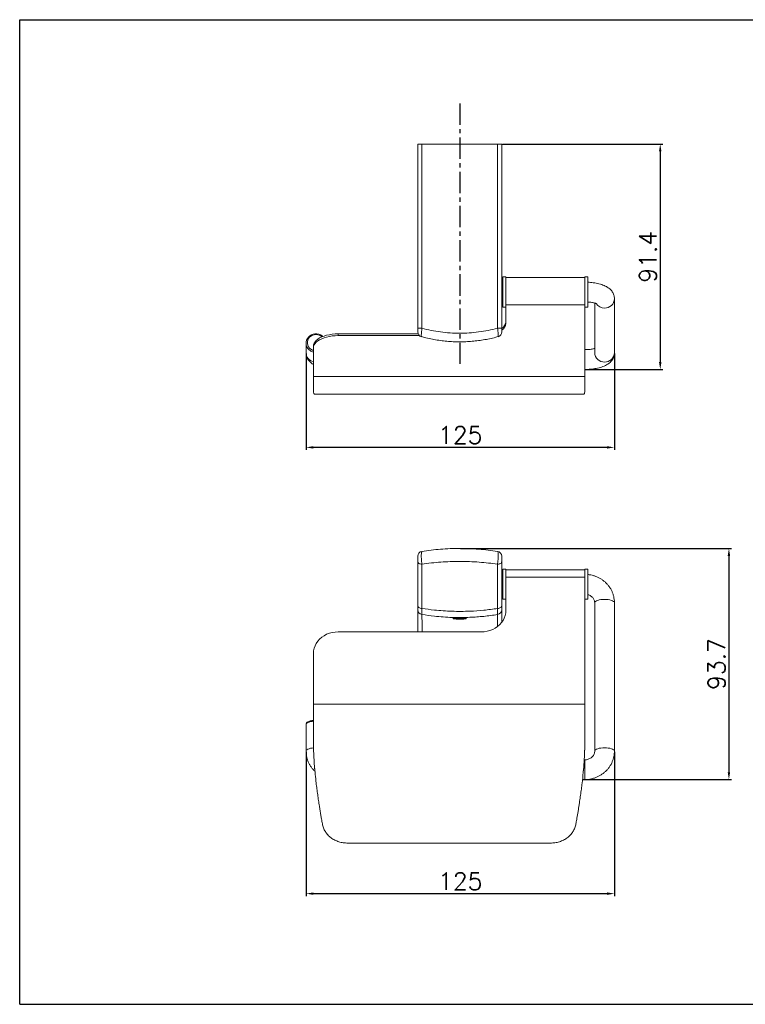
# Model space of a CAD drawing. Extents: x 578 to 1143, y 450 to 850.
# Tile 1 of 2: x 578 to 873, y 450 to 850. Entities that reach past the tile are written whole.
import ezdxf

# ---------------------------------------------------------------- set-up
doc = ezdxf.new("R2010")
doc.units = 0
doc.header["$LTSCALE"] = 23.1
doc.linetypes.add('CENTER', pattern=[0.6, 0.375, -0.075, 0.075, -0.075])
doc.layers.get('0').update_dxf_attribs({"linetype": 'CONTINUOUS'})
doc.layers.get('Defpoints').update_dxf_attribs({"linetype": 'CONTINUOUS'})
doc.styles.get("Standard").update_dxf_attribs({"font": 'txt.shx', "bigfont": 'whgtxt.shx'})
doc.dimstyles.get("Standard").update_dxf_attribs({"dimtxt": 2.5, "dimasz": 0.18, "dimexe": 0.18, "dimexo": 0.0625, "dimgap": 0.09, "dimtad": 0, "dimtih": 1, "dimtoh": 1, "dimdec": 4, "dimzin": 0, "dimdsep": 46, "dimtxsty": 'Standard', "dimcen": 0.09, "dimadec": 0, "dimazin": 0, "dimtp": 0.001, "dimtm": 0.001, "dimtfac": 1, "dimtdec": 4, "dimtofl": 0, "dimtmove": 0, "dimatfit": 0, "dimfxl": 0, "dimtolj": 1, "dimtzin": 0, "dimarcsym": 0})

# ---------------------------------------------------------------- blocks, each defined once
blk = doc.blocks.new('A$C32A71373')
at = {"color": 2, "linetype": 'Continuous'}
for p, q in [((0, 0), (0, 420)), ((0, 420), (594, 420)), ((0, 0), (594, 0))]:
    blk.add_line(p, q, dxfattribs=at)
blk = doc.blocks.new('A$C43986DA5')
at = {"color": 7, "linetype": 'Continuous', "lineweight": 15}
for p, q in [((45.3, 96.1), (45.3, 114.05)), ((46.99, 113.07), (46.99, 95.11)), ((77.61, 95.11), (77.61, 113.07)), ((79.3, 114.05), (79.3, 96.1)), ((79.8, 108.94), (79.3, 108.94)), ((81, 111.04), (79.8, 111.04)), ((79.8, 98.84), (79.8, 111.04)), ((81, 106.43), (81, 111.04)), ((113, 110.83), (81, 110.83)), ((113, 107.84), (81, 107.84)), ((114.2, 111.04), (113, 111.04)), ((113, 111.04), (113, 110.56)), ((113, 110.56), (113, 106.43)), ((114.2, 111.04), (114.2, 110.56)), ((114.2, 110.56), (114.2, 98.84)), ((81, 106.43), (81, 94.34)), ((113, 106.43), (113, 56.29)), ((79.3, 100.94), (79.8, 100.94)), ((79.8, 98.84), (81, 98.84)), ((113, 98.84), (114.2, 98.84)), ((117, 97.42), (117, 37.28)), ((125, 37.28), (125, 97.42)), ((71, 85.63), (13, 85.63)), ((3, 76.93), (3, 56.29)), ((3, 56.29), (3, 41.41)), ((113, 56.29), (3, 56.29)), ((113, 56.29), (113, 41.41)), ((0, 48.09), (0, 37.28)), ((3, 41.23), (3, 41.41)), ((113, 41.23), (113, 41.41)), ((113, 33.77), (112.75, 33.77)), ((112.06, 25.77), (113, 25.77)), ((99.06, 0), (16.94, 0))]:
    blk.add_line(p, q, dxfattribs=at)
at = {"color": 8, "linetype": 'Continuous', "lineweight": 15}
for p, q in [((113, 33.77), (113, 31.13)), ((113, 31.13), (113, 25.77))]:
    blk.add_line(p, q, dxfattribs=at)
at = {"color": 7, "linetype": 'Continuous', "lineweight": 15, "flags": 128}
for points in [[(46.99, 113.07), (46.65, 113.11), (46.32, 113.18), (46.03, 113.28), (45.78, 113.4), (45.57, 113.55), (45.42, 113.71), (45.33, 113.88), (45.3, 114.05)], [(79.3, 114.05), (79.27, 113.88), (79.18, 113.71), (79.03, 113.55), (78.82, 113.4), (78.57, 113.28), (78.28, 113.18), (77.95, 113.11), (77.61, 113.07)], [(46.99, 95.11), (46.65, 95.16), (46.32, 95.23), (46.03, 95.33), (45.78, 95.45), (45.57, 95.6), (45.42, 95.76), (45.33, 95.93), (45.3, 96.1)], [(79.3, 96.1), (79.27, 95.93), (79.18, 95.76), (79.03, 95.6), (78.82, 95.45), (78.57, 95.33), (78.28, 95.23), (77.95, 95.16), (77.61, 95.11)], [(81, 94.34), (80.93, 93.29), (80.71, 92.26), (80.35, 91.25), (79.85, 90.29), (79.23, 89.39), (78.49, 88.57), (77.63, 87.82), (76.68, 87.17), (75.65, 86.63), (74.55, 86.2), (73.39, 85.89), (72.21, 85.7), (71, 85.63)], [(13, 85.63), (11.79, 85.57), (10.61, 85.38), (9.45, 85.07), (8.35, 84.64), (7.32, 84.09), (6.37, 83.44), (5.51, 82.7), (4.77, 81.87), (4.15, 80.97), (3.65, 80.01), (3.29, 79.01), (3.07, 77.98), (3, 76.93)]]:
    blk.add_lwpolyline(points, dxfattribs=at)
at = {"color": 8, "linetype": 'Continuous', "lineweight": 15, "flags": 128}
for points in [[(117, 97.42), (117, 97.49), (117.11, 97.75), (117.36, 97.99), (117.74, 98.22), (118.24, 98.41), (118.84, 98.58), (119.51, 98.69), (120.24, 98.77), (121, 98.79)], [(121, 98.79), (121.76, 98.77), (122.49, 98.69), (123.16, 98.58), (123.76, 98.41), (124.26, 98.22), (124.64, 97.99), (124.89, 97.75), (125, 97.49), (125, 97.42)], [(3, 49.42), (2.51, 49.36), (1.84, 49.24), (1.24, 49.08), (0.74, 48.88), (0.36, 48.66), (0.11, 48.41), (0, 48.16), (0, 48.09)], [(3.02, 38.61), (2.51, 38.55), (1.84, 38.44), (1.24, 38.27), (0.74, 38.08), (0.36, 37.85), (0.11, 37.61), (0, 37.35), (0, 37.28)], [(117, 37.29), (117, 37.35), (117.11, 37.61), (117.36, 37.85), (117.74, 38.08), (118.24, 38.27), (118.84, 38.44), (119.51, 38.55), (120.24, 38.63), (121, 38.65)], [(121, 38.65), (121.76, 38.63), (122.49, 38.55), (123.16, 38.44), (123.76, 38.27), (124.26, 38.08), (124.64, 37.85), (124.89, 37.61), (125, 37.35), (125, 37.28)]]:
    blk.add_lwpolyline(points, dxfattribs=at)
at = {"color": 7, "linetype": 'Continuous', "lineweight": 15}
for centre, start, end in [((47.3, 116.28), 98.8882, 180), ((77.3, 116.28), 0, 81.1118), ((47.3, 94.62), 180, 261.0188), ((77.3, 94.62), 278.9803, 0)]:
    blk.add_arc(centre, 2, start, end, dxfattribs=at)
for points, knots in [([(45.3, 114.05), (45.3, 114.21), (45.3, 114.53), (45.3, 115.05), (45.3, 115.53), (45.3, 115.92), (45.3, 116.18), (45.3, 116.27), (45.3, 116.28), (45.3, 116.28)], [0, 0, 0, 0, 0.1656551, 0.331538, 0.4919935, 0.6477108, 0.8030777, 0.9623232, 1, 1, 1, 1]), ([(46.99, 118.25), (46.98, 118.25), (46.91, 118.23), (46.81, 118), (46.73, 117.38), (46.7, 116.47), (46.73, 115.36), (46.83, 114.15), (46.93, 113.43), (46.99, 113.07)], [0, 0, 0, 0, 0.037076, 0.194954, 0.350771, 0.508047, 0.670046, 0.836164, 1, 1, 1, 1]), ([(46.99, 118.25), (48.22, 118.43), (50.69, 118.79), (54.5, 119.16), (58.38, 119.39), (62.28, 119.47), (66.15, 119.39), (69.99, 119.17), (73.83, 118.8), (76.35, 118.43), (77.61, 118.25)], [0, 0, 0, 0, 0.1236799, 0.2473523, 0.373777, 0.5001985, 0.623739, 0.7472824, 0.8736371, 1, 1, 1, 1]), ([(77.61, 113.07), (77.62, 113.14), (77.69, 113.55), (77.79, 114.37), (77.88, 115.51), (77.9, 116.59), (77.87, 117.48), (77.77, 118.11), (77.66, 118.21), (77.61, 118.25)], [0, 0, 0, 0, 0.036764, 0.19458, 0.350392, 0.507726, 0.66983, 0.83606, 1, 1, 1, 1]), ([(79.3, 116.28), (79.3, 116.26), (79.3, 116.23), (79.3, 115.97), (79.3, 115.58), (79.3, 115.12), (79.3, 114.62), (79.3, 114.27), (79.3, 114.09), (79.3, 114.05)], [0, 0, 0, 0, 0.1658, 0.331827, 0.4924, 0.648166, 0.8035, 0.962649, 1, 1, 1, 1]), ([(77.61, 113.07), (76.38, 113.24), (73.92, 113.57), (70.11, 113.92), (66.23, 114.14), (62.33, 114.22), (58.46, 114.15), (54.61, 113.93), (50.77, 113.59), (48.25, 113.24), (46.99, 113.07)], [0, 0, 0, 0, 0.1235846, 0.2471616, 0.373483, 0.4998012, 0.6234382, 0.7470782, 0.873535, 1, 1, 1, 1]), ([(125, 97.42), (124.99, 97.69), (124.98, 98.35), (124.84, 99.4), (124.57, 100.57), (124.16, 101.7), (123.64, 102.79), (123.01, 103.82), (122.26, 104.78), (121.42, 105.66), (120.48, 106.46), (119.47, 107.15), (118.38, 107.74), (117.23, 108.23), (116.04, 108.58), (115.02, 108.8), (114.4, 108.85), (114.2, 108.87)], [0, 0, 0, 0, 0.046143, 0.116327, 0.186504, 0.256699, 0.326951, 0.397294, 0.467757, 0.538362, 0.609119, 0.680034, 0.751105, 0.822322, 0.893672, 0.965139, 1, 1, 1, 1]), ([(114.2, 100.77), (114.34, 100.73), (114.7, 100.63), (115.23, 100.36), (115.77, 99.98), (116.22, 99.53), (116.58, 99.02), (116.84, 98.47), (116.98, 97.93), (116.99, 97.58), (117, 97.42)], [0, 0, 0, 0, 0.082256, 0.210873, 0.340765, 0.472709, 0.607619, 0.746466, 0.889997, 1, 1, 1, 1]), ([(45.3, 94.62), (45.3, 94.65), (45.3, 94.72), (45.3, 95.24), (45.3, 95.81), (45.3, 96.1)], [0, 0, 0, 0, 0.322325, 0.644717, 1, 1, 1, 1]), ([(79.3, 96.1), (79.3, 95.83), (79.3, 95.29), (79.3, 94.74), (79.3, 94.66), (79.3, 94.62)], [0, 0, 0, 0, 0.322324, 0.644716, 1, 1, 1, 1]), ([(45.3, 85.63), (45.3, 85.99), (45.3, 87.21), (45.3, 88.94), (45.3, 90.82), (45.3, 92.24), (45.3, 93.23), (45.3, 93.89), (45.3, 94.3), (45.3, 94.43), (45.3, 94.49)], [0, 0, 0, 0, 0.058007, 0.20054, 0.346807, 0.493074, 0.621024, 0.74919, 0.87749, 1, 1, 1, 1]), ([(46.99, 95.11), (46.98, 94.86), (46.96, 94.35), (46.94, 93.55), (46.94, 92.81), (46.97, 92.7), (46.99, 92.65)], [0, 0, 0, 0, 0.17503, 0.356145, 0.678302, 1, 1, 1, 1]), ([(46.99, 95.11), (48.66, 94.88), (51.51, 94.48), (55.58, 94.15), (59.18, 93.97), (62.79, 93.92), (67.08, 94.02), (72.04, 94.35), (75.75, 94.86), (77.61, 95.11)], [0, 0, 0, 0, 0.164922, 0.28168, 0.398438, 0.516019, 0.633599, 0.816409, 1, 1, 1, 1]), ([(77.61, 92.65), (75.76, 92.38), (72.05, 91.86), (67.1, 91.53), (62.82, 91.42), (59.21, 91.47), (55.61, 91.65), (51.52, 92), (48.66, 92.41), (46.99, 92.65)], [0, 0, 0, 0, 0.18281, 0.3664, 0.483158, 0.599915, 0.717497, 0.835078, 1, 1, 1, 1]), ([(77.61, 92.65), (77.62, 92.66), (77.64, 92.7), (77.66, 93.03), (77.66, 93.76), (77.63, 94.66), (77.61, 95.11)], [0, 0, 0, 0, 0.175031, 0.356147, 0.678303, 1, 1, 1, 1]), ([(79.3, 94.62), (79.3, 94.63), (79.3, 94.65), (79.3, 94.59), (79.3, 94.32), (79.3, 93.9), (79.3, 93.25), (79.3, 92.24), (79.3, 91.05), (79.3, 90.01), (79.3, 89.59)], [0, 0, 0, 0, 0.202517, 0.405008, 0.507194, 0.609515, 0.711723, 0.813756, 0.925836, 1, 1, 1, 1]), ([(59.55, 91.06), (59.58, 91.03), (59.64, 90.98), (60.12, 90.89), (60.82, 90.81), (61.7, 90.77), (62.63, 90.76), (63.53, 90.8), (64.29, 90.87), (64.83, 90.95), (65.09, 91.04), (65.03, 91.11), (64.66, 91.15), (64.03, 91.18), (63.2, 91.19), (62.27, 91.2), (61.34, 91.19), (60.53, 91.18), (59.91, 91.15), (59.59, 91.11), (59.56, 91.07), (59.55, 91.06)], [0, 0, 0, 0, 0.053979, 0.107954, 0.161998, 0.215835, 0.269237, 0.32236, 0.375626, 0.429317, 0.483324, 0.537327, 0.591127, 0.644752, 0.698316, 0.751885, 0.805464, 0.859043, 0.912611, 0.966175, 1, 1, 1, 1]), ([(3, 49.74), (2.98, 49.74), (2.73, 49.72), (2.27, 49.65), (1.66, 49.51), (1.11, 49.33), (0.66, 49.11), (0.33, 48.85), (0.11, 48.56), (0, 48.3), (0.01, 48.14), (0.02, 48.1)], [0, 0, 0, 0, 0.01262, 0.155385, 0.299296, 0.445401, 0.595465, 0.73431, 0.851619, 0.958495, 1, 1, 1, 1]), ([(3, 41.41), (3.01, 40.31), (3.03, 38.08), (3.17, 34.67), (3.4, 31.23), (3.71, 27.79), (4.04, 24.71), (4.38, 21.98), (4.7, 19.62), (5.04, 17.29), (5.37, 15.15), (5.68, 13.21), (5.97, 11.48), (6.27, 9.68), (6.48, 8.49), (6.6, 7.82)], [0, 0, 0, 0, 0.098095, 0.198746, 0.299106, 0.39891, 0.499714, 0.568786, 0.639628, 0.70868, 0.777926, 0.832316, 0.886528, 0.937058, 1, 1, 1, 1]), ([(3, 41.23), (3.01, 40.15), (3.03, 37.94), (3.18, 34.59), (3.37, 31.54), (3.55, 29.63), (3.63, 28.85)], [0, 0, 0, 0, 0.266279, 0.539498, 0.811942, 1, 1, 1, 1]), ([(109.4, 7.82), (109.5, 8.39), (109.68, 9.43), (109.94, 10.94), (110.19, 12.4), (110.43, 13.87), (110.67, 15.41), (110.95, 17.24), (111.27, 19.4), (111.6, 21.86), (111.98, 24.92), (112.38, 28.58), (112.73, 32.89), (112.96, 37.19), (112.99, 40.02), (113, 41.41)], [0, 0, 0, 0, 0.053886, 0.098899, 0.140713, 0.189187, 0.234161, 0.280946, 0.354361, 0.427856, 0.49969, 0.62386, 0.748346, 0.876212, 1, 1, 1, 1]), ([(112.38, 28.85), (112.49, 30.16), (112.74, 32.92), (112.95, 37.07), (112.98, 39.86), (113, 41.23)], [0, 0, 0, 0, 0.31688, 0.663981, 1, 1, 1, 1]), ([(0, 37.28), (0.01, 37.02), (0.02, 36.36), (0.16, 35.31), (0.43, 34.14), (0.84, 33), (1.36, 31.92), (1.99, 30.89), (2.74, 29.93), (3.29, 29.32), (3.6, 29.06), (3.61, 29.05)], [0, 0, 0, 0, 0.085576, 0.215735, 0.345884, 0.476064, 0.606349, 0.736805, 0.867483, 0.998423, 1, 1, 1, 1]), ([(117, 37.28), (117, 37.21), (116.99, 36.93), (116.9, 36.44), (116.67, 35.84), (116.31, 35.29), (115.86, 34.8), (115.31, 34.39), (114.7, 34.08), (114.03, 33.87), (113.46, 33.78), (113.11, 33.77), (113, 33.77)], [0, 0, 0, 0, 0.042742, 0.166078, 0.287843, 0.405847, 0.519744, 0.6302, 0.73812, 0.844309, 0.949404, 1, 1, 1, 1]), ([(113, 25.77), (113.26, 25.77), (113.94, 25.78), (115.04, 25.91), (116.26, 26.18), (117.46, 26.57), (118.6, 27.07), (119.68, 27.69), (120.69, 28.42), (121.62, 29.24), (122.45, 30.15), (123.17, 31.13), (123.79, 32.19), (124.28, 33.3), (124.65, 34.45), (124.9, 35.63), (124.99, 36.58), (125, 37.13), (125, 37.28)], [0, 0, 0, 0, 0.042005, 0.109074, 0.176182, 0.243285, 0.310359, 0.377377, 0.444313, 0.511142, 0.577841, 0.644394, 0.710789, 0.777024, 0.843104, 0.909045, 0.974871, 1, 1, 1, 1]), ([(6.6, 7.82), (6.73, 7.27), (6.99, 6.16), (7.77, 4.64), (8.81, 3.27), (10.11, 2.11), (11.63, 1.18), (13.3, 0.51), (15.09, 0.08), (16.32, 0.03), (16.94, 0)], [0, 0, 0, 0, 0.124902, 0.249979, 0.374714, 0.499926, 0.624547, 0.749846, 0.874402, 1, 1, 1, 1]), ([(99.06, 0), (99.68, 0.03), (100.9, 0.08), (102.69, 0.5), (104.37, 1.18), (105.88, 2.11), (107.18, 3.27), (108.23, 4.63), (109.01, 6.16), (109.27, 7.27), (109.4, 7.82)], [0, 0, 0, 0, 0.1249361, 0.24999, 0.3747847, 0.4999211, 0.6246255, 0.7498681, 0.8744923, 1, 1, 1, 1])]:
    blk.add_open_spline(points, degree=3, knots=knots, dxfattribs=at)
at = {"color": 8, "linetype": 'Continuous', "lineweight": 15}
for points, knots in [([(46.99, 92.65), (46.99, 92.65), (46.99, 92.67), (46.99, 92.62), (46.99, 92.36), (46.99, 91.96), (46.99, 91.31), (47, 90.34), (47, 88.95), (47.01, 87.39), (47.02, 86.14), (47.02, 85.63)], [0, 0, 0, 0, 0.181928, 0.363833, 0.455623, 0.547534, 0.63934, 0.730984, 0.831002, 0.931337, 1, 1, 1, 1]), ([(77.59, 87.88), (77.59, 88.23), (77.6, 89.2), (77.6, 90.36), (77.61, 91.39), (77.61, 92.13), (77.61, 92.55), (77.61, 92.71), (77.61, 92.68), (77.61, 92.66), (77.61, 92.65)], [0, 0, 0, 0, 0.064621, 0.177191, 0.288285, 0.399397, 0.549397, 0.69952, 0.849794, 1, 1, 1, 1])]:
    blk.add_open_spline(points, degree=3, knots=knots, dxfattribs=at)
blk = doc.blocks.new('A$C14B227E9')
at = {"color": 7, "linetype": 'Continuous', "lineweight": 15}
for p, q in [((45.3, 26.78), (45.3, 101.46)), ((45.3, 101.46), (46.99, 101.46)), ((46.99, 101.46), (46.99, 26.78)), ((77.61, 101.46), (46.99, 101.46)), ((77.61, 26.78), (77.61, 101.46)), ((77.61, 101.46), (79.3, 101.46)), ((79.3, 101.46), (79.3, 26.78)), ((79.8, 45.46), (79.3, 45.46)), ((81, 47.56), (79.8, 47.56)), ((79.8, 35.36), (79.8, 47.56)), ((81, 35.54), (81, 47.56)), ((113, 47.34), (81, 47.34)), ((114.2, 47.56), (113, 47.56)), ((113, 47.56), (113, 39.08)), ((114.2, 47.56), (114.2, 39.08)), ((79.3, 37.46), (79.8, 37.46)), ((113, 36.33), (81, 36.33)), ((113, 39.08), (113, 35.54)), ((114.2, 39.08), (114.2, 35.36)), ((117, 36.98), (117, 16.83)), ((125, 16.83), (125, 38.72)), ((79.8, 35.36), (81, 35.36)), ((81, 35.54), (81, 28.71)), ((113, 35.54), (113, 7.22)), ((113, 35.36), (114.2, 35.36)), ((13, 24.49), (13, 23.79)), ((45.47, 24.49), (13, 24.49)), ((46.99, 26.78), (45.3, 26.78)), ((79.3, 26.78), (77.61, 26.78)), ((0, 20.76), (0, 16.83)), ((45.97, 23.79), (13, 23.79)), ((3, 19.57), (3, 18.87)), ((3, 18.87), (3, 7.22)), ((113, 7.22), (3, 7.22)), ((3, 7.22), (3, 1.43)), ((113, 7.22), (113, 1.43)), ((3.63, 0), (112.38, 0))]:
    blk.add_line(p, q, dxfattribs=at)
at = {"color": 7, "linetype": 'Continuous', "lineweight": 15, "flags": 128}
for points in [[(1.63, 17.74), (1.24, 18.04), (0.74, 18.58), (0.36, 19.2), (0.11, 19.88), (0, 20.59), (0.04, 21.3), (0.22, 21.99), (0.54, 22.64), (0.98, 23.23), (1.53, 23.72), (2.17, 24.11), (2.87, 24.37), (3.62, 24.51), (4.38, 24.51), (5.13, 24.37), (5.83, 24.11), (6.47, 23.72), (6.82, 23.43)], [(13, 24.49), (11.79, 24.45), (10.61, 24.35), (9.45, 24.17), (8.35, 23.92), (7.32, 23.62), (6.37, 23.25), (5.51, 22.83), (4.77, 22.36), (4.15, 21.86), (3.65, 21.31), (3.29, 20.75), (3.07, 20.16), (3, 19.57)], [(13, 23.79), (11.79, 23.76), (10.61, 23.65), (9.45, 23.47), (8.35, 23.23), (7.32, 22.92), (6.37, 22.55), (5.51, 22.13), (4.77, 21.67), (4.15, 21.16), (3.65, 20.62), (3.29, 20.05), (3.07, 19.47), (3, 18.87)]]:
    blk.add_lwpolyline(points, dxfattribs=at)
at = {"color": 8, "linetype": 'Continuous', "lineweight": 15, "flags": 128}
blk.add_lwpolyline([(6.45, 23.29), (6.06, 23.6), (5.42, 23.94), (4.73, 24.15), (4, 24.22), (3.27, 24.15), (2.58, 23.94), (1.94, 23.6), (1.4, 23.14), (0.97, 22.58), (0.67, 21.95), (0.52, 21.28), (0.52, 20.59), (0.67, 19.92), (0.97, 19.29), (1.4, 18.73), (1.94, 18.27), (2.58, 17.93), (3, 17.78)], dxfattribs=at)
at = {"color": 8, "linetype": 'Continuous', "lineweight": 15}
for centre, radius, start, end in [((120.95, 39.01), 4.05, 213.7752, 270.6887), ((121.13, 38.82), 3.87, 268.0072, 359.3181), ((3.8, 16.91), 3.8, 181.1842, 257.8139), ((3.96, 21.12), 4.11, 235.4472, 256.4636), ((120.88, 16.95), 3.88, 181.7496, 271.812), ((121.13, 16.94), 3.87, 268.028, 358.4104)]:
    blk.add_arc(centre, radius, start, end, dxfattribs=at)
at = {"color": 7, "linetype": 'Continuous', "lineweight": 15}
for centre, radius, start, end in [((77.42, 29.74), 3.6, 302.6587, 354.7406), ((77.42, 29.04), 3.6, 302.6587, 354.7406), ((47.3, 25.29), 2, 179.995, 254.7596), ((77.3, 25.29), 2, 285.1516, 0.0036)]:
    blk.add_arc(centre, radius, start, end, dxfattribs=at)
for points, knots in [([(125, 38.72), (124.99, 38.97), (124.97, 39.49), (124.78, 40.24), (124.5, 40.95), (124.12, 41.6), (123.65, 42.19), (123.1, 42.73), (122.46, 43.23), (121.71, 43.69), (120.84, 44.12), (119.84, 44.49), (118.75, 44.81), (117.62, 45.06), (116.46, 45.24), (115.32, 45.37), (114.56, 45.41), (114.2, 45.43)], [0, 0, 0, 0, 0.053483, 0.108408, 0.162577, 0.216878, 0.272332, 0.330232, 0.392257, 0.460411, 0.536181, 0.618089, 0.700137, 0.779478, 0.856404, 0.931663, 1, 1, 1, 1]), ([(114.2, 37.42), (114.23, 37.42), (114.53, 37.4), (115.09, 37.34), (115.84, 37.24), (116.5, 37.11), (117.05, 36.98), (117.46, 36.84), (117.73, 36.73), (117.88, 36.66), (117.89, 36.65), (117.89, 36.64)], [0, 0, 0, 0, 0.014307, 0.158542, 0.300661, 0.439513, 0.573863, 0.702517, 0.811161, 0.913556, 1, 1, 1, 1]), ([(45.3, 25.31), (45.3, 25.3), (45.3, 25.29), (45.3, 25.45), (45.3, 25.75), (45.3, 26.17), (45.3, 26.53), (45.3, 26.74), (45.3, 26.78)], [0, 0, 0, 0, 0.100041, 0.316064, 0.525709, 0.734881, 0.949277, 1, 1, 1, 1]), ([(46.99, 26.78), (48.22, 26.48), (50.69, 25.87), (54.49, 25.25), (58.37, 24.86), (62.27, 24.73), (66.14, 24.86), (69.99, 25.24), (73.83, 25.85), (76.35, 26.47), (77.61, 26.78)], [0, 0, 0, 0, 0.123362, 0.247352, 0.373402, 0.500199, 0.623389, 0.747282, 0.873298, 1, 1, 1, 1]), ([(79.3, 26.78), (79.3, 26.61), (79.3, 26.26), (79.3, 25.8), (79.3, 25.47), (79.3, 25.3), (79.3, 25.3), (79.3, 25.31)], [0, 0, 0, 0, 0.2229152, 0.4461375, 0.662026, 0.8714514, 1, 1, 1, 1]), ([(46.78, 23.39), (47.37, 23.23), (48.83, 22.84), (51.17, 22.34), (53.79, 21.89), (56.41, 21.56), (59.01, 21.35), (61.59, 21.26), (64.16, 21.29), (66.71, 21.42), (69.26, 21.67), (71.82, 22.04), (74.37, 22.52), (76.38, 22.96), (77.52, 23.28), (77.82, 23.37)], [0, 0, 0, 0, 0.05865, 0.144644, 0.229361, 0.31299, 0.395729, 0.477786, 0.558969, 0.63971, 0.721211, 0.803276, 0.886066, 0.969729, 1, 1, 1, 1]), ([(0, 16.83), (0.01, 16.58), (0.03, 16.06), (0.22, 15.31), (0.5, 14.61), (0.88, 13.96), (1.35, 13.36), (1.9, 12.82), (2.45, 12.38), (2.84, 12.15), (3, 12.05)], [0, 0, 0, 0, 0.122663, 0.248632, 0.37287, 0.497408, 0.62459, 0.757384, 0.899638, 1, 1, 1, 1]), ([(117, 18.57), (116.93, 18.55), (116.72, 18.49), (116.24, 18.38), (115.58, 18.27), (114.84, 18.18), (114.05, 18.12), (113.43, 18.1), (113.08, 18.1), (113, 18.1)], [0, 0, 0, 0, 0.069826, 0.234782, 0.407625, 0.586634, 0.770085, 0.947961, 1, 1, 1, 1]), ([(113, 10.1), (113.21, 10.1), (113.81, 10.1), (114.81, 10.15), (115.97, 10.25), (117.11, 10.41), (118.22, 10.62), (119.3, 10.89), (120.36, 11.24), (121.34, 11.66), (122.2, 12.14), (122.92, 12.66), (123.53, 13.22), (124.03, 13.83), (124.44, 14.49), (124.74, 15.19), (124.94, 15.93), (125, 16.48), (125, 16.78), (125, 16.83)], [0, 0, 0, 0, 0.036303, 0.104774, 0.173577, 0.243085, 0.313796, 0.386383, 0.461784, 0.541167, 0.612457, 0.676165, 0.73414, 0.788444, 0.84047, 0.891132, 0.94104, 0.990611, 1, 1, 1, 1]), ([(3, 1.43), (3.01, 1.2), (3.03, 0.72), (3.18, 0.28), (3.37, 0.03), (3.55, 0.02), (3.63, 0.02)], [0, 0, 0, 0, 0.266282, 0.539499, 0.81193, 1, 1, 1, 1]), ([(112.38, 0.01), (112.49, 0.03), (112.74, 0.09), (112.95, 0.56), (112.98, 1.15), (113, 1.43)], [0, 0, 0, 0, 0.316819, 0.663946, 1, 1, 1, 1])]:
    blk.add_open_spline(points, degree=3, knots=knots, dxfattribs=at)
at = {"color": 8, "linetype": 'Continuous', "lineweight": 15}
for points, knots in [([(46.99, 26.78), (46.98, 26.69), (46.91, 26.23), (46.81, 25.41), (46.73, 24.45), (46.7, 23.75), (46.72, 23.37), (46.77, 23.4), (46.79, 23.41)], [0, 0, 0, 0, 0.049566, 0.260633, 0.468946, 0.679208, 0.895784, 1, 1, 1, 1]), ([(77.81, 23.4), (77.83, 23.4), (77.88, 23.4), (77.9, 23.81), (77.87, 24.57), (77.77, 25.61), (77.66, 26.39), (77.61, 26.78)], [0, 0, 0, 0, 0.129097, 0.340029, 0.557355, 0.780213, 1, 1, 1, 1])]:
    blk.add_open_spline(points, degree=3, knots=knots, dxfattribs=at)
blk = doc.blocks.new('*D90')
at = {"color": 2, "lineweight": -2, "transparency": 16777216}
for p, q in [((694.52, 552.81), (694.52, 494.34)), ((819.52, 552.81), (819.52, 494.34)), ((697.52, 495.34), (816.52, 495.34))]:
    blk.add_line(p, q, dxfattribs=at)
at = {"color": 2, "transparency": 16777216}
for points in [[(697.52, 495.84), (697.52, 494.84), (694.52, 495.34)], [(816.52, 495.84), (816.52, 494.84), (819.52, 495.34)]]:
    blk.add_solid(points, dxfattribs=at)
at = {"layer": 'Defpoints', "color": 0, "transparency": 16777216}
for p in [(694.52, 553.11), (819.52, 553.11), (819.52, 495.34)]:
    blk.add_point(p, dxfattribs=at)
at = {"color": 2, "transparency": 16777216, "insert": (757.02, 500.34), "char_height": 7, "attachment_point": 5}
blk.add_mtext('\\A1;125', dxfattribs=at)
blk = doc.blocks.new('*D94')
at = {"color": 2, "lineweight": -2, "transparency": 16777216}
for p, q in [((694.52, 714.3), (694.52, 675.25)), ((819.52, 714.3), (819.52, 675.25)), ((816.52, 676.25), (697.52, 676.25))]:
    blk.add_line(p, q, dxfattribs=at)
at = {"color": 2, "transparency": 16777216}
for points in [[(697.52, 676.75), (697.52, 675.75), (694.52, 676.25)], [(816.52, 676.75), (816.52, 675.75), (819.52, 676.25)]]:
    blk.add_solid(points, dxfattribs=at)
at = {"layer": 'Defpoints', "color": 0, "transparency": 16777216}
for p in [(694.52, 714.6), (819.52, 714.6), (694.52, 676.25)]:
    blk.add_point(p, dxfattribs=at)
at = {"color": 2, "transparency": 16777216, "insert": (757.02, 681.25), "char_height": 7, "attachment_point": 5}
blk.add_mtext('\\A1;125', dxfattribs=at)
blk = doc.blocks.new('*D95')
at = {"color": 2, "lineweight": -2, "transparency": 16777216}
for p, q in [((774.12, 799.23), (839.09, 799.23)), ((838.09, 796.23), (838.09, 710.83)), ((807.82, 707.83), (839.09, 707.83))]:
    blk.add_line(p, q, dxfattribs=at)
at = {"color": 2, "transparency": 16777216}
for points in [[(837.59, 796.23), (838.59, 796.23), (838.09, 799.23)], [(837.59, 710.83), (838.59, 710.83), (838.09, 707.83)]]:
    blk.add_solid(points, dxfattribs=at)
at = {"layer": 'Defpoints', "color": 0, "transparency": 16777216}
for p in [(773.82, 799.23), (807.52, 707.83), (838.09, 707.83)]:
    blk.add_point(p, dxfattribs=at)
at = {"color": 2, "transparency": 16777216, "insert": (833.09, 753.53), "char_height": 7, "attachment_point": 5, "rotation": 90}
blk.add_mtext('\\A1;91.4', dxfattribs=at)
blk = doc.blocks.new('*D97')
at = {"color": 2, "lineweight": -2, "transparency": 16777216}
for p, q in [((757.12, 635.27), (866.93, 635.27)), ((865.93, 632.27), (865.93, 544.57)), ((806.91, 541.57), (866.93, 541.57))]:
    blk.add_line(p, q, dxfattribs=at)
at = {"color": 2, "transparency": 16777216}
for points in [[(865.43, 632.27), (866.43, 632.27), (865.93, 635.27)], [(865.43, 544.57), (866.43, 544.57), (865.93, 541.57)]]:
    blk.add_solid(points, dxfattribs=at)
at = {"layer": 'Defpoints', "color": 0, "transparency": 16777216}
for p in [(756.82, 635.27), (806.61, 541.57), (865.93, 541.57)]:
    blk.add_point(p, dxfattribs=at)
at = {"color": 2, "transparency": 16777216, "insert": (860.93, 588.42), "char_height": 7, "attachment_point": 5, "rotation": 90}
blk.add_mtext('\\A1;93.7', dxfattribs=at)

msp = doc.modelspace()

# ---------------------------------------------------------------- linework, layer by layer
at = {"color": 1, "linetype": 'CENTER'}
msp.add_line((756.82, 815.71), (756.82, 710.14), dxfattribs=at)

# ---------------------------------------------------------------- block references
at = {"xscale": 0.9504, "yscale": 0.9504, "zscale": 0.9504}
msp.add_blockref('A$C32A71373', (578.44, 450.47), dxfattribs=at)
for name, p in [('A$C14B227E9', (694.52, 697.77)), ('A$C43986DA5', (694.52, 515.83))]:
    msp.add_blockref(name, p)

# ---------------------------------------------------------------- dimensions: what is measured, and where the dimension line sits
dim = msp.add_linear_dim(base=(838.09, 707.83), p1=(773.82, 799.23), p2=(807.52, 707.83), angle=90, dimstyle='Standard', override={"dimtxt": 7, "dimasz": 3, "dimexe": 1, "dimexo": 0.3, "dimgap": 1.5, "dimtad": 1, "dimtih": 0, "dimtoh": 0, "dimdec": 1, "dimzin": 8, "dimcen": 0, "dimclrd": 2, "dimclre": 2, "dimclrt": 2, "dimazin": 2, "dimtp": 0.1, "dimtm": 0, "dimtfac": 0.5, "dimtdec": 1, "dimatfit": 3, "dimfxl": 2.5, "dimarcsym": 1})
dim.commit()
dim.dimension.update_dxf_attribs({"geometry": '*D95', "text_midpoint": (838.09, 753.53), "dimtype": 160})
dim = msp.add_linear_dim(base=(694.52, 676.25), p1=(819.52, 714.6), p2=(694.52, 714.6), dimstyle='Standard', override={"dimtxt": 7, "dimasz": 3, "dimexe": 1, "dimexo": 0.3, "dimgap": 1.5, "dimtad": 1, "dimtih": 0, "dimtoh": 0, "dimdec": 1, "dimzin": 8, "dimcen": 0, "dimclrd": 2, "dimclre": 2, "dimclrt": 2, "dimazin": 2, "dimtp": 0.1, "dimtm": 0, "dimtfac": 0.5, "dimtdec": 1, "dimatfit": 3, "dimfxl": 2.5, "dimarcsym": 1})
dim.commit()
dim.dimension.update_dxf_attribs({"geometry": '*D94', "text_midpoint": (757.02, 676.25), "dimtype": 160})
dim = msp.add_linear_dim(base=(865.93, 541.57), p1=(756.82, 635.27), p2=(806.61, 541.57), angle=90, dimstyle='Standard', override={"dimtxt": 7, "dimasz": 3, "dimexe": 1, "dimexo": 0.3, "dimgap": 1.5, "dimtad": 1, "dimtih": 0, "dimtoh": 0, "dimdec": 1, "dimzin": 8, "dimcen": 0, "dimclrd": 2, "dimclre": 2, "dimclrt": 2, "dimazin": 2, "dimtp": 0.1, "dimtm": 0, "dimtfac": 0.5, "dimtdec": 1, "dimatfit": 3, "dimfxl": 2.5, "dimarcsym": 1})
dim.commit()
dim.dimension.update_dxf_attribs({"geometry": '*D97', "text_midpoint": (860.93, 588.42)})
dim = msp.add_linear_dim(base=(819.52, 495.34), p1=(694.52, 553.11), p2=(819.52, 553.11), dimstyle='Standard', override={"dimtxt": 7, "dimasz": 3, "dimexe": 1, "dimexo": 0.3, "dimgap": 1.5, "dimtad": 1, "dimtih": 0, "dimtoh": 0, "dimdec": 1, "dimzin": 8, "dimcen": 0, "dimclrd": 2, "dimclre": 2, "dimclrt": 2, "dimazin": 2, "dimtp": 0.1, "dimtm": 0, "dimtfac": 0.5, "dimtdec": 1, "dimatfit": 3, "dimfxl": 2.5, "dimarcsym": 1})
dim.commit()
dim.dimension.update_dxf_attribs({"geometry": '*D90', "text_midpoint": (757.02, 500.34)})

doc.saveas('drawing.dxf')
